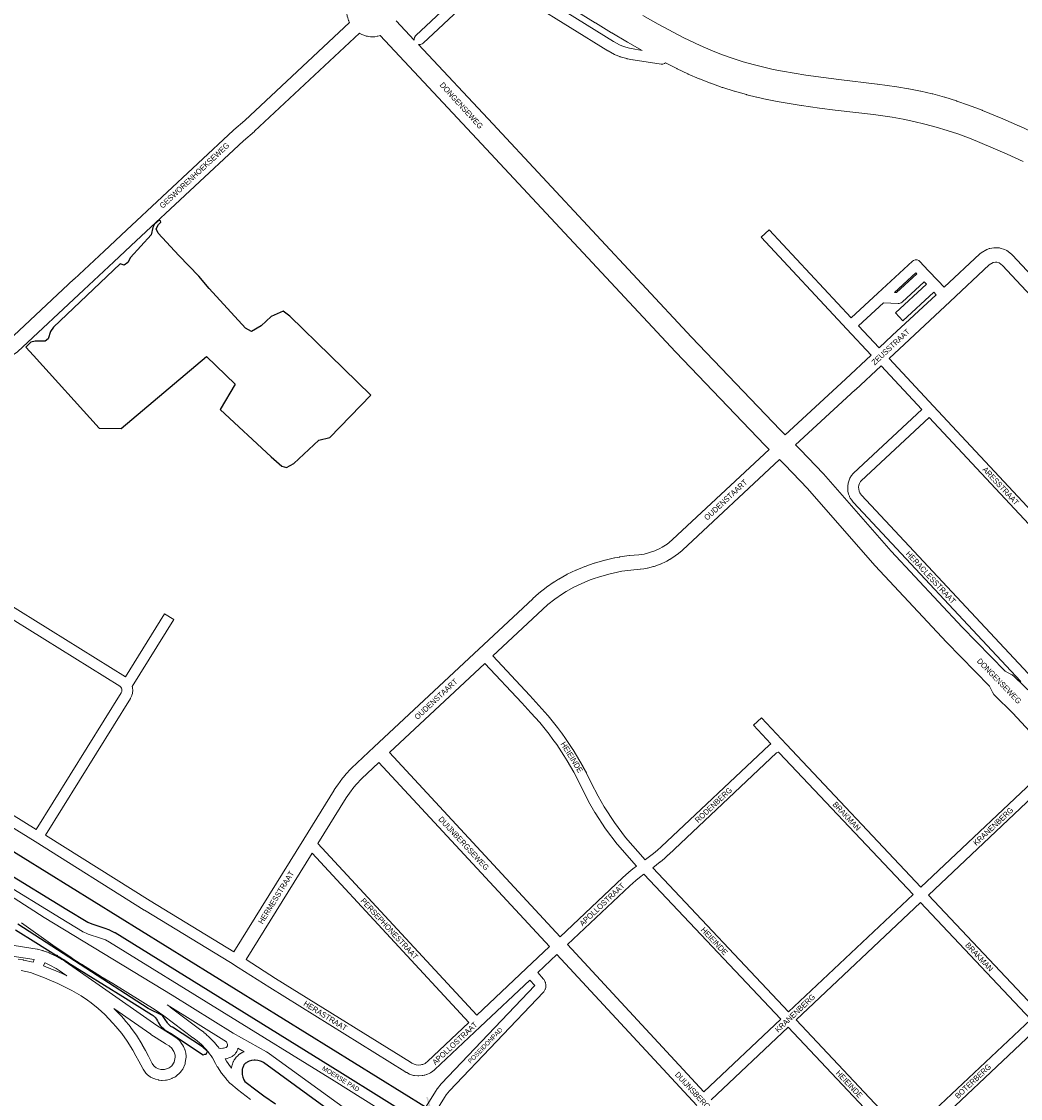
# Model space of a CAD drawing. Header units: metres. Extents: x 123817 to 142006, y 393105 to 406084.
# Tile 36 of 138: x 128655 to 130036, y 399972 to 401462. Entities that reach past the tile are written whole.
import ezdxf
from ezdxf.enums import TextEntityAlignment as Align

# ---------------------------------------------------------------- set-up
doc = ezdxf.new("R2010")
doc.units = ezdxf.units.M
doc.header["$MEASUREMENT"] = 0
doc.styles.add('Style-Arial', font='arial.ttf')

# ---------------------------------------------------------------- blocks, each defined once
blk = doc.blocks.new('gg0-viaduct_41')
at = {"linetype": 'Continuous', "lineweight": 0}
blk.add_hatch(color=7, dxfattribs=at).paths.add_polyline_path([(55.8, -16.9), (38.7, -3.7), (-38.7, -3.7), (-55.8, -16.9), (-58, -14), (-40, 0), (40, 0), (58, -14)])

msp = doc.modelspace()

# ---------------------------------------------------------------- linework, layer by layer
at = {"color": 1, "linetype": 'Continuous', "lineweight": 0, "flags": 128}
for points in [[(129513, 401422.3), (129492.8, 401433.7), (129492.7, 401433.8), (129492.6, 401433.8), (129470.9, 401446.5), (129470.7, 401446.6), (129448.3, 401460.3), (129448.1, 401460.4), (129231.4, 401595.2)], [(129108.2, 401460.7), (129107.8, 401461.5), (129107, 401463.4), (129106.8, 401463.9), (129105.7, 401467.3), (129105.1, 401469.9), (129104.6, 401473.4), (129104.5, 401475.5), (129104.6, 401476), (129104.5, 401476), (129104.6, 401479.6), (129104.9, 401482.2), (129105.7, 401485.7), (129106.3, 401487.7), (129106.5, 401488.2), (129107.8, 401491.5), (129109, 401493.9), (129111, 401496.9), (129111.9, 401498.2)], [(130058, 401307.1), (130035.1, 401317.5), (130034.9, 401317.6), (130011.9, 401327.6), (130011.6, 401327.7), (129983.8, 401339.3), (129983.4, 401339.4), (129964.5, 401346.6), (129964.2, 401346.7), (129948.2, 401352.3), (129947.7, 401352.5), (129931.6, 401357.5), (129931.1, 401357.7), (129914.8, 401362.2), (129914.2, 401362.3), (129898.3, 401366), (129897.8, 401366.1), (129881.9, 401369.2), (129881.6, 401369.3), (129881.4, 401369.3), (129865.3, 401371.9), (129865, 401372), (129838.3, 401375.7), (129838, 401375.7), (129785.1, 401381.9), (129763.9, 401384.7), (129739.5, 401388.2), (129707, 401393.6), (129694, 401396.1), (129681, 401399), (129668.2, 401402.2), (129652.8, 401406.5), (129637.6, 401411.4), (129622.6, 401416.7), (129607.8, 401422.5), (129593.1, 401428.9), (129570.4, 401439.5), (129535.2, 401458.4), (129513.8, 401470.4)], [(129172.7, 401463.3), (129197.7, 401436.5)], [(129688.7, 400870.2), (129682.9, 400875.7), (129682.4, 400876.2), (129559.3, 401004.9), (129559.2, 401005.1), (129284.3, 401300), (129150.7, 401442.9), (129149.1, 401442.3), (129147.1, 401441.8), (129146.5, 401441.8), (129143, 401441.3), (129141.1, 401441.1), (129139.3, 401441.1), (129137.8, 401441.2), (129137.3, 401441.2), (129133.8, 401441.6), (129133, 401441.8), (129131.2, 401442.2), (129127.8, 401443.2), (129125.4, 401444.2), (129122.2, 401445.8), (129121.9, 401446)], [(129710.7, 400890.6), (129703.8, 400897.2), (129581, 401025.6), (129306.2, 401320.5), (129306.2, 401320.5), (129203.5, 401430.4)], [(130040, 401268.5), (130017.7, 401278.7), (129995.1, 401288.5), (129967.9, 401299.8), (129949.7, 401306.7), (129934.7, 401311.7), (129919.4, 401316.3), (129903.9, 401320.4), (129888.9, 401324.1), (129873.9, 401327.3), (129858.8, 401330), (129832.7, 401333.6), (129780, 401339.7), (129779.8, 401339.8), (129758.2, 401342.6), (129758, 401342.6), (129733.1, 401346.2), (129732.8, 401346.3), (129699.8, 401351.7), (129699.7, 401351.8), (129699.5, 401351.8), (129685.7, 401354.4), (129685.2, 401354.5), (129671.5, 401357.5), (129671.1, 401357.6), (129657.5, 401361), (129657, 401361.2), (129640.8, 401365.7), (129640.3, 401365.9), (129624.3, 401371), (129623.8, 401371.2), (129607.9, 401376.8), (129607.5, 401377), (129592.2, 401383), (129591.7, 401383.2), (129576.6, 401389.6), (129576.2, 401389.8), (129561.3, 401396.8), (129560.7, 401397.1), (129545.2, 401405.1)], [(130111.2, 400468.9), (130108.5, 400471.7), (130053.1, 400531.2), (130052.6, 400531.7), (130027.6, 400556), (130024.6, 400558.2), (130024, 400558.5), (130014.9, 400563.3), (129955.6, 400624.3), (129857.1, 400729.6), (129763.7, 400836.3), (129763.3, 400836.7), (129732, 400869.6), (129731.8, 400869.8), (129725, 400876.6)], [(130085.3, 400440.9), (130080.2, 400446.9), (130025.2, 400505.9), (130000.5, 400529.9), (129999.4, 400531.1), (129997.4, 400534.1), (129993.4, 400542.4), (129934, 400603.5), (129933.8, 400603.7), (129835, 400709.3), (129834.7, 400709.6), (129741.4, 400816.3), (129710.4, 400848.7), (129703, 400856.2)]]:
    msp.add_lwpolyline(points, dxfattribs=at)
at = {"color": 9, "linetype": 'Continuous', "lineweight": 0, "flags": 128}
for points in [[(129197.7, 401436.5), (129197.5, 401437.7), (129198, 401440.2), (129199.3, 401442.5), (129199.9, 401443.1), (129291.4, 401529.4)], [(129316.6, 401532.3), (129473.4, 401434.6), (129481.6, 401430.1), (129487.3, 401427.7), (129495.5, 401425.4), (129502.8, 401423.9), (129513, 401422.3)], [(129301.5, 401518.3), (129210.2, 401432.2), (129208.8, 401431.2), (129206.3, 401430.3), (129203.7, 401430.3), (129203.5, 401430.4)], [(129545.2, 401405.1), (129544, 401404.1), (129541.5, 401403.2), (129539.1, 401403.2), (129500.4, 401409.1), (129500.2, 401409.1), (129500, 401409.1), (129492.2, 401410.7), (129491.6, 401410.9), (129482.7, 401413.4), (129481.9, 401413.7), (129475.5, 401416.4), (129474.8, 401416.8), (129466, 401421.6), (129465.8, 401421.7), (129465.6, 401421.8), (129309.3, 401519.2)], [(129829.8, 401000.5), (129796.2, 401036.5), (129677.5, 401163.7), (129688.4, 401174), (129802.1, 401052.2), (129839, 401086.4), (129839, 401086.4), (129839, 401086.4), (129886.7, 401130.7), (129888, 401131.7), (129890.5, 401132.6), (129893.1, 401132.6), (129895.5, 401131.7), (129897.2, 401130.3), (129908.7, 401118), (129908.7, 401118), (129908.7, 401118), (129922.3, 401103.5), (129930.6, 401094.6)], [(129864.6, 401087.3), (129862.1, 401087.4), (129891.4, 401114.6), (129892.6, 401113.3), (129864.6, 401087.3)], [(129919.6, 401084.3), (129916.4, 401087.7), (129873.6, 401048.1), (129863.4, 401059.1), (129906.2, 401098.7), (129902.8, 401102.3), (129872.4, 401074.1), (129871.1, 401073.1), (129868.6, 401072.2), (129866.9, 401072.1), (129846.8, 401073.2), (129812.3, 401041.2), (129840.8, 401010.8)], [(129854.4, 400996.2), (129916, 400930.2), (129916, 400930.2), (129916, 400930.2), (130168.5, 400659.5)], [(130036.9, 400548.8), (130036.1, 400549.5), (129805.1, 400796.9), (129804.9, 400797.2), (129804.8, 400797.4), (129802.8, 400799.8), (129802.3, 400800.5), (129801.2, 400802.3), (129800.8, 400802.9), (129799.9, 400804.8), (129799.6, 400805.4), (129798.8, 400807.4), (129798.8, 400807.5), (129798.5, 400808.4), (129797.6, 400812.5), (129797.4, 400813.9), (129797.2, 400818.1), (129797.2, 400818.4), (129797.4, 400819.5), (129797.3, 400819.5), (129798, 400823.7), (129798.3, 400825), (129799.7, 400829), (129799.7, 400829), (129800.3, 400830.3), (129802.5, 400833.9), (129803.1, 400834.8), (129804.4, 400836.4), (129804.5, 400836.5), (129805.1, 400837.2), (129899.9, 400925.4), (129843.4, 400985.9)], [(130046.7, 400560.1), (129816.3, 400807), (129814.8, 400808.9), (129814.1, 400810), (129813.4, 400811.2), (129813, 400812.3), (129812.4, 400815.2), (129812.3, 400817.9), (129812.7, 400820.6), (129813.6, 400823.2), (129815.1, 400825.8), (129815.7, 400826.6), (129910.1, 400914.5), (130159.3, 400647.4)], [(128520.1, 400710.5), (128790.3, 400542.6), (128791.4, 400541.8), (128792, 400541.1), (128792.8, 400539.8), (128793.1, 400539.1), (128793.3, 400538.1), (128793.4, 400537.1), (128793.3, 400536), (128793, 400535.1), (128792.1, 400533.3), (128674.9, 400344.3)], [(128528, 400723.2), (128798.2, 400555.4), (128852.3, 400642.7), (128865.1, 400634.7), (128807.7, 400542.3), (128808.1, 400540.9), (128808.2, 400539.7), (128808.4, 400537.3), (128808.4, 400536.9), (128808.4, 400536.1), (128808.1, 400533.7), (128807.9, 400532.5), (128807.2, 400530.2), (128807, 400529.7), (128806.7, 400528.9), (128805.3, 400526.2), (128805, 400525.6), (128687.7, 400336.4), (128832.2, 400245.7), (128948.2, 400175)], [(129306.2, 400584.5), (129357.4, 400529.9), (129357.4, 400529.8), (129370.1, 400516.1), (129370.1, 400516), (129382.6, 400502.1), (129382.7, 400501.9), (129382.9, 400501.8), (129395.9, 400485.4), (129396, 400485.3), (129401.5, 400478), (129401.7, 400477.8), (129407, 400470.3), (129407.1, 400470.1), (129417.2, 400454.9), (129417.4, 400454.7), (129422.2, 400446.9), (129422.3, 400446.7), (129431.4, 400430.8), (129431.5, 400430.6), (129435.8, 400422.5), (129435.9, 400422.3), (129442.5, 400409), (129451.9, 400390.4), (129460.4, 400375.5), (129474.5, 400353.8), (129490, 400333.1), (129517.3, 400302.5), (129517.5, 400302.7), (129528.6, 400311.2), (129533.9, 400315.6), (129539, 400320.2), (129689, 400461.5), (129689.8, 400462.1), (129691, 400463), (129666.9, 400488.6), (129677.8, 400498.8), (129712.7, 400461.7), (129898.5, 400264.6), (130085.3, 400440.9)], [(129399.4, 400196), (129485.7, 400277.5), (129485.9, 400277.6), (129494.3, 400285.1), (129494.5, 400285.2), (129500, 400289.8), (129500.2, 400290), (129505.1, 400293.6), (129478.6, 400323.4), (129478.5, 400323.5), (129478.2, 400323.8), (129462.4, 400345), (129462.1, 400345.4), (129447.7, 400367.5), (129447.5, 400367.9), (129438.7, 400383.2), (129438.6, 400383.5), (129429.1, 400402.3), (129429, 400402.3), (129422.5, 400415.6), (129418.3, 400423.4), (129409.3, 400439.1), (129404.7, 400446.7), (129394.7, 400461.7), (129389.5, 400469), (129384.1, 400476.1), (129371.3, 400492.3), (129359, 400505.9), (129346.4, 400519.6), (129295.3, 400574.2)], [(129715.4, 400091.9), (129527.5, 400291.4), (129537.9, 400299.4), (129538.1, 400299.6), (129543.6, 400304.2), (129543.7, 400304.3), (129549.1, 400309.1), (129549.2, 400309.2), (129698.9, 400450.2), (129700, 400451), (129701.1, 400451.2), (129701.3, 400451.2), (129701.6, 400451.1), (129701.7, 400451.1), (129702.5, 400450.6), (129887.6, 400254.3), (129715.4, 400091.9)], [(130095.1, 400429.5), (129908.8, 400253.6), (130061.4, 400091.7)], [(128674.9, 400344.3), (128585.3, 400399.5)], [(128577.5, 400386.8), (128673.4, 400327.6), (128824.3, 400232.9), (128824.4, 400232.9), (128943.3, 400160.4), (128954.3, 400153.5), (128997.8, 400125.7), (128997.9, 400125.6), (129184.6, 400009.6), (129186.7, 400008.2), (129186.9, 400008.1), (129187.3, 400007.9), (129191.3, 400005.9), (129192.6, 400005.4), (129196.8, 400004.1), (129197.7, 400003.9), (129198.1, 400003.9), (129202.6, 400003.4), (129203.9, 400003.4), (129208.4, 400003.7), (129209.2, 400003.8), (129209.4, 400003.8), (129211.6, 400004.3), (129212.2, 400004.4), (129214.4, 400005.1), (129215.3, 400005.4), (129219.4, 400007.3), (129220, 400007.6), (129220.3, 400007.8), (129222.1, 400008.9), (129222.9, 400009.5), (129225.8, 400011.8), (129226.2, 400012.2), (129289, 400071.4), (129357.5, 400135.9)], [(129384.8, 400182.3), (129352.7, 400152), (129284.2, 400087.5), (129064.5, 400324.7)], [(129056.3, 400311.5), (129273.3, 400077.2), (129216.1, 400023.3), (129213.8, 400021.4), (129212.7, 400020.7), (129209.5, 400019.3), (129208.2, 400018.9), (129206.8, 400018.6), (129203.6, 400018.4), (129200.4, 400018.7), (129197.5, 400019.6), (129194.4, 400021.1), (129192.5, 400022.3), (129192.5, 400022.3), (129192.5, 400022.3), (129005.8, 400138.3), (128965.2, 400164.4)], [(129409.6, 400185), (129495.9, 400266.5), (129504.1, 400273.7), (129509.4, 400278.1), (129515.3, 400282.5), (129704.5, 400081.7), (129598, 399981.3)], [(128608.8, 400272.1), (128685.9, 400222.7), (128862.8, 400115), (128862.9, 400114.9), (128947.2, 400062.5), (128993.2, 400036.6), (128993.2, 400036.6), (128993.2, 400036.6), (128996.8, 400034.5), (128996.9, 400034.5), (128997.5, 400034), (129104.3, 399956.3)], [(129878.2, 399919.1), (129725.7, 400081), (129897.9, 400243.3), (130050.4, 400081.4), (129878.2, 399919.1)], [(128971.3, 399970.6), (128953.1, 399984.6), (128953, 399984.7), (128952.9, 399984.8), (128943.8, 399992.2), (128942.9, 399993), (128938.2, 399998.3), (128938, 399998.5), (128937.8, 399998.7), (128931.5, 400006.7), (128931.2, 400007.2), (128925.5, 400015.7), (128925.3, 400016), (128922.7, 400020.4), (128922.6, 400020.6), (128918.5, 400028.3), (128916.7, 400031.1), (128914.7, 400033.9), (128912.7, 400036.6), (128909.2, 400040.5), (128903.4, 400046.6), (128900.5, 400049.2), (128897.4, 400051.8), (128891.7, 400056), (128891.6, 400056.1), (128851.4, 400086.6), (128839.3, 400094.7), (128780.6, 400131.2), (128764, 400141.1), (128763.9, 400141.2), (128737.3, 400157.8), (128737.2, 400157.9), (128724, 400166.4), (128723.9, 400166.5), (128698, 400184.1), (128697.8, 400184.2), (128654.3, 400215.2)], [(128644.4, 400184), (128675.9, 400178.8), (128676, 400178.8), (128676.6, 400178.6), (128683.7, 400176.8), (128683.9, 400176.7), (128684.3, 400176.6), (128688.7, 400175.1), (128689.1, 400175), (128692.9, 400173.5), (128693.3, 400173.3), (128700.3, 400170), (128700.8, 400169.8), (128709.8, 400164.9), (128709.9, 400164.8), (128710.1, 400164.6), (128714.5, 400161.9), (128714.8, 400161.7), (128762, 400129.1), (128762.1, 400129.1), (128841.7, 400073.3), (128861.3, 400060.6), (128866.5, 400057.6), (128867.2, 400057.1), (128869.1, 400055.6), (128869.7, 400055.2), (128872.3, 400052.8), (128872.9, 400052.2), (128874.4, 400050.4), (128874.6, 400050.3), (128874.9, 400049.8), (128876.9, 400047), (128877.2, 400046.5), (128878.5, 400044.2), (128879, 400043.2), (128880.5, 400039.6), (128880.6, 400039.4), (128880.9, 400038.4), (128881.7, 400034.6), (128881.8, 400033.7), (128882, 400031.5), (128882, 400030.8), (128882, 400030.8), (128882, 400028.6), (128881.9, 400027.5), (128881, 400021.5), (128880.6, 400020.1), (128880.6, 400020.1), (128879.3, 400016.6), (128879, 400015.8), (128878, 400013.7), (128877.4, 400012.9), (128875.4, 400009.8), (128874.9, 400009.3), (128874.9, 400009.2), (128873.3, 400007.4), (128872.6, 400006.6), (128869.9, 400004.2), (128869.3, 400003.8), (128867.3, 400002.2), (128866.6, 400001.8), (128866.2, 400001.6), (128863, 400000), (128862.3, 399999.7), (128860, 399998.8), (128858.9, 399998.5), (128854.9, 399997.6), (128854.6, 399997.6), (128853.7, 399997.5), (128849, 399997.2), (128847.9, 399997.2), (128845, 399997.5), (128844.4, 399997.6), (128843.8, 399997.7), (128839.7, 399998.8), (128838.7, 399999.1), (128836.8, 399999.9), (128836.2, 400000.2), (128833.4, 400001.7), (128833.1, 400001.8), (128832.5, 400002.2), (128828.6, 400005), (128827.3, 400006.2), (128825.9, 400007.8), (128825.8, 400007.9), (128825.4, 400008.5), (128822.6, 400012.6), (128822.1, 400013.4), (128816.9, 400023.6), (128812.7, 400031.3), (128808.4, 400039), (128800.8, 400051.5), (128793.3, 400061.8), (128785.1, 400071.8), (128780.9, 400076.5), (128769.6, 400088.1), (128760.4, 400096.5), (128750.6, 400104.4), (128745.7, 400108), (128736.8, 400114), (128724.1, 400121.4), (128711.1, 400128.2), (128704.5, 400131.3), (128692.7, 400136.4), (128686.1, 400139.1), (128672.9, 400144), (128672.9, 400144), (128672.8, 400144), (128666.9, 400146.2), (128653.9, 400149.1)], [(128670.8, 400160.6), (128672.1, 400164.2), (128641.7, 400169.2)], [(128649.8, 400165), (128656.7, 400163.8), (128657, 400163.7), (128670.7, 400160.7), (128670.8, 400160.6)], [(128717, 400141.9), (128706.4, 400149.3), (128702.4, 400151.8), (128693.8, 400156.5), (128687.1, 400159.6), (128686.5, 400159.9), (128684.9, 400155.5), (128691.4, 400153.1), (128691.7, 400153), (128698.4, 400150.3), (128698.6, 400150.2), (128710.6, 400145), (128710.7, 400144.9), (128717, 400141.9)], [(129368.4, 400146.2), (129395, 400171.3)], [(128929.5, 400041.4), (128928.5, 400041.5), (128927.6, 400041.7), (128926.9, 400042.6), (128926.7, 400043), (128924.3, 400046), (128924.2, 400046.2), (128924, 400046.4), (128920.3, 400050.5), (128920.1, 400050.8), (128914.1, 400057.1), (128913.7, 400057.5), (128910.5, 400060.4), (128910.2, 400060.6), (128906.8, 400063.5), (128906.5, 400063.7), (128900.6, 400068), (128860.3, 400098.6), (128860, 400098.9), (128855.8, 400101.7), (128938, 400050.6), (128939.4, 400046.9), (128939.5, 400046.3), (128939.5, 400045.6), (128939.3, 400045), (128939.1, 400044.4), (128938.8, 400043.9), (128938.4, 400043.4), (128937.9, 400043.1), (128937.5, 400042.8), (128933.7, 400041.6), (128932.7, 400041.5), (128929.5, 400041.4)], [(128848.8, 400012.2), (128847, 400012.4), (128844, 400013.1), (128842.9, 400013.6), (128840.8, 400014.7), (128838.1, 400016.7), (128837.5, 400017.3), (128835.2, 400020.7), (128830.2, 400030.5), (128830.2, 400030.6), (128825.9, 400038.5), (128825.8, 400038.7), (128821.4, 400046.5), (128821.2, 400046.7), (128813.5, 400059.5), (128813.1, 400060), (128805.3, 400070.8), (128805.1, 400071.2), (128796.6, 400081.4), (128796.6, 400081.5), (128796.4, 400081.7), (128792, 400086.7), (128791.8, 400086.9), (128782.1, 400096.8), (128833.2, 400061), (128833.4, 400060.8), (128853.3, 400048), (128853.5, 400047.8), (128858.5, 400044.8), (128859.8, 400043.9), (128861.8, 400042), (128862.9, 400040.8), (128864.4, 400038.7), (128865.3, 400037.2), (128866.3, 400034.6), (128866.9, 400031.9), (128867, 400030.5), (128867, 400029.2), (128866.3, 400024.6), (128865.4, 400022.2), (128864.8, 400020.9), (128863.2, 400018.7), (128862.2, 400017.5), (128860.1, 400015.6), (128858.9, 400014.7), (128856.7, 400013.6), (128855.2, 400013.1), (128852.3, 400012.4), (128848.8, 400012.2)], [(129952.1, 399819), (129872.4, 399903.4), (129872.4, 399903.4), (129872.4, 399903.4), (129714.7, 400070.7), (129608.2, 399970.3)], [(129962.7, 399829.5), (129888.5, 399908.2), (130060.7, 400070.5), (130103.7, 400024.9), (130103.7, 400024.9), (130103.7, 400024.9), (130142.3, 399984.2)], [(128944.9, 400014), (128944.9, 400014.2), (128945.1, 400015.2), (128945.5, 400017.4), (128945.8, 400018.4), (128947.3, 400022.6), (128947.3, 400022.6), (128947.7, 400023.5), (128948.8, 400025.5), (128949.4, 400026.6), (128950.4, 400027.9), (128950.7, 400028.2), (128951, 400028.6), (128954.1, 400031.7), (128954.8, 400032.4), (128956.5, 400033.7), (128957.1, 400034.1), (128958.9, 400035.3), (128959.2, 400035.4), (128959.8, 400035.8), (128962.2, 400036.8), (128953.9, 400041.5), (128953.6, 400040.4), (128953.6, 400040.3), (128952.9, 400038.5), (128952.3, 400037.3), (128951.3, 400035.7), (128950.6, 400034.7), (128950.6, 400034.6), (128949.3, 400033.1), (128948.3, 400032.2), (128946.8, 400031), (128945.9, 400030.3), (128945.7, 400030.2), (128944, 400029.3), (128942.6, 400028.7), (128937.7, 400027.2), (128936.8, 400026.9), (128936.7, 400026.9), (128936.3, 400026.9), (128938.1, 400023.8), (128943.5, 400015.7), (128944.9, 400014)], [(129005.8, 399964.5), (128989.5, 399975.8), (128980.4, 399982.5), (128963.4, 399995.6), (128962.1, 399997.8), (128960.7, 400001.5), (128959.8, 400005.4), (128959.5, 400009.1), (128959.8, 400012.5), (128960.1, 400013.7), (128961.3, 400017.1), (128961.8, 400018.1), (128962.1, 400018.5), (128964.4, 400020.9), (128965.5, 400021.6), (128966.5, 400022.3), (128969.5, 400023.7), (128972.6, 400024.6), (128976.3, 400025.2), (128977.7, 400025.2), (128981.3, 400024.8), (128984.8, 400023.9), (128986.2, 400023.3), (128989, 400021.7), (129094.6, 399944.8)]]:
    msp.add_lwpolyline(points, dxfattribs=at)
at = {"color": 40, "linetype": 'Continuous', "lineweight": 0, "flags": 128}
for points in [[(129108.2, 401460.7), (128963.2, 401325.3), (128948.2, 401312.3), (128947.9, 401312.1), (128799.6, 401173.5), (128799.5, 401173.5), (128768.6, 401144.4), (128727.1, 401105.8), (128727, 401105.8), (128635.9, 401020.4), (128633.5, 401019)], [(129121.9, 401446), (128976.7, 401310.6), (128976.5, 401310.3), (128961.4, 401297.3), (128813.2, 401158.9), (128782.3, 401129.9), (128782.3, 401129.8), (128740.7, 401091.2), (128648.8, 401005.1), (128647.2, 401003.9), (128639.1, 400999), (128638.9, 400998.9), (128635.7, 400997.7), (128634.7, 400997.7)], [(129930.6, 401094.6), (129980.1, 401140.8), (129981.8, 401142.1), (129989.8, 401146.8), (129989.9, 401146.9), (129993.1, 401148.1), (129994, 401148.2), (129994, 401148.2), (129994, 401148.2), (129999.3, 401149.2), (129999.3, 401149.2), (130001.7, 401149.3), (130005.8, 401149.1), (130007, 401149), (130008.2, 401148.7), (130014.2, 401146.9), (130016.3, 401146), (130017.1, 401145.4), (130023.9, 401140.5), (130025.3, 401139.2), (130216.2, 400934.6)], [(129854.4, 400996.2), (129938.7, 401074.8), (129938.7, 401074.8), (129938.7, 401074.8), (129993, 401125.4), (129998.5, 401128.7), (130001.7, 401129.3), (130003.5, 401129.2), (130006.7, 401128.2), (130011.3, 401124.9), (130206.7, 400915.5), (130316.4, 400797.6), (130168.5, 400659.5)], [(129840.8, 401010.8), (129858.8, 401027.7), (129919.6, 401084.3)], [(129829.8, 401000.5), (129794.1, 400967.2), (129710.7, 400890.6)], [(129843.4, 400985.9), (129807.8, 400952.6), (129807.7, 400952.5), (129725, 400876.6)], [(129688.7, 400870.2), (129555, 400745.6), (129550.3, 400741.5), (129547.3, 400739.3), (129540.7, 400735), (129537.5, 400733.3), (129530.5, 400730), (129523.2, 400727.4), (129515.7, 400725.4), (129512, 400724.7), (129508.3, 400724.2), (129495.5, 400723.2), (129494.9, 400723.2), (129482, 400721.4), (129481.6, 400721.3), (129481.5, 400721.3), (129475.1, 400720.1), (129474.7, 400720), (129461.9, 400717), (129461.4, 400716.9), (129446.8, 400712.7), (129446.5, 400712.6), (129440.3, 400710.6), (129440, 400710.5), (129433.9, 400708.3), (129433.5, 400708.2), (129421.6, 400703.3), (129421, 400703), (129409.4, 400697.4), (129408.8, 400697.1), (129397.5, 400690.7), (129397.5, 400690.7), (129397.1, 400690.5), (129391.7, 400687.1), (129391.3, 400686.8), (129380.7, 400679.5), (129380.2, 400679.1), (129370, 400671.1), (129369.6, 400670.7), (129361.7, 400663.8), (129361.5, 400663.6), (129287.1, 400593.9), (129287.1, 400593.9), (129287.1, 400593.9), (129142.4, 400458.5), (129110.8, 400429), (129110.4, 400428.5), (129102.7, 400420.4), (129102.4, 400420), (129102.4, 400420), (129098.8, 400415.7), (129098.5, 400415.3), (129091.8, 400406.3), (129091.4, 400405.8), (129086.9, 400399), (129086.8, 400398.7), (129044.8, 400331), (128948.2, 400175)], [(129306.2, 400584.5), (129375.1, 400648.9), (129382.6, 400655.5), (129392.3, 400663.2), (129402.5, 400670.2), (129407.6, 400673.4), (129418.4, 400679.5), (129429.4, 400684.9), (129440.9, 400689.6), (129446.6, 400691.6), (129452.5, 400693.5), (129466.7, 400697.6), (129479, 400700.5), (129485, 400701.6), (129497.4, 400703.3), (129510.1, 400704.3), (129510.7, 400704.4), (129515, 400704.9), (129515.3, 400705), (129515.4, 400705), (129519.7, 400705.8), (129520.3, 400705.9), (129528.7, 400708.1), (129529.6, 400708.4), (129537.7, 400711.3), (129538.5, 400711.6), (129546.3, 400715.3), (129547, 400715.6), (129550.7, 400717.7), (129550.9, 400717.8), (129551.3, 400718.1), (129558.5, 400722.8), (129559.1, 400723.2), (129562.6, 400725.8), (129563, 400726.1), (129568.2, 400730.5), (129568.5, 400730.8), (129703, 400856.2)], [(129399.4, 400196), (129163.4, 400450.7), (129295.3, 400574.2)], [(129064.5, 400324.7), (129103.7, 400388.1), (129108, 400394.6), (129114.3, 400403.1), (129117.6, 400406.9), (129124.7, 400414.6), (129148.8, 400437), (129384.8, 400182.3)], [(128965.2, 400164.4), (129056.3, 400311.5)], [(129598, 399981.3), (129489.3, 400098.9), (129409.6, 400185)], [(129588.5, 399962.2), (129395, 400171.3)]]:
    msp.add_lwpolyline(points, dxfattribs=at)
at = {"flags": 128}
msp.add_lwpolyline([(129021.2, 400845.2), (129031.1, 400850.6), (129065.6, 400883.2), (129080.7, 400886.5), (129137.5, 400945.4), (129081.6, 401000), (129025.7, 401054.6), (129016.6, 401061.7), (129000, 401053.9), (128985.9, 401041.1), (128972.6, 401033.3), (128964.5, 401038.2), (128914, 401093), (128899.6, 401109.9), (128872.2, 401138.7), (128843.7, 401169.3), (128840.7, 401175.2), (128843.9, 401181.5), (128847.2, 401184.7), (128846.9, 401186.4), (128844.7, 401187.2), (128838.2, 401182), (128836.2, 401177.3), (128833.8, 401167), (128805.2, 401135.8), (128801.7, 401129), (128796.6, 401125.3), (128791.1, 401127.2), (128698.5, 401039.4), (128694.5, 401033.6), (128691.3, 401023.1), (128687.1, 401020), (128680.3, 401019.8), (128673.5, 401020), (128667.4, 401018.4), (128665.2, 401016.5), (128660.3, 401011.9), (128671, 401000), (128761.7, 400899.6), (128792.2, 400899), (128910.5, 400999), (128950.1, 400960.4), (128929.4, 400925.6), (129000, 400860), (129014.6, 400846.9)], close=True, dxfattribs=at)
for points in [[(129213.4, 399959.9), (128296.1, 400528.2)], [(128629.8, 400287.3), (128717, 400233.8), (128746.2, 400216.1), (128751.6, 400213.8), (128768.3, 400208.2), (128768.4, 400208.2), (128768.5, 400208.2), (128776, 400205.5), (128776.8, 400205.1), (128783.3, 400201.9), (128783.7, 400201.7), (128783.9, 400201.6), (129094.6, 400009.1), (129094.6, 400009.1), (129094.6, 400009.1), (129152.2, 399973), (129174.6, 399959)], [(128646, 400205.5), (128674.1, 400188.1), (128674.1, 400188.1), (128703, 400170.1), (128703.2, 400170.3), (128703.4, 400170.3), (128703.6, 400170.3), (128703.8, 400170.1), (128703.8, 400169.9), (128703.7, 400169.7), (128705.9, 400168.3), (128706.1, 400168.3), (128706.3, 400168.2), (128706.4, 400168), (128706.4, 400168), (128708.8, 400166.5), (128709, 400166.5), (128709.2, 400166.4), (128709.3, 400166.2), (128709.3, 400166.2), (128711.4, 400165), (128711.6, 400165.1), (128711.8, 400165), (128711.9, 400164.8), (128711.9, 400164.6), (128711.9, 400164.6), (128713.3, 400163.9), (128713.5, 400163.9), (128713.7, 400163.8), (128713.8, 400163.7), (128713.8, 400163.5), (128713.8, 400163.5), (128715.8, 400162.2), (128716, 400162.3), (128716.2, 400162.3), (128716.4, 400162.2), (128716.5, 400162), (128716.5, 400161.8), (128716.5, 400161.8), (128718.3, 400160.8), (128718.5, 400160.8), (128718.7, 400160.6), (128718.7, 400160.4), (128794.6, 400113.3), (128834.4, 400088.5), (128835.4, 400087.8), (128836.4, 400087), (128837.4, 400086.2), (128838.3, 400085.3), (128839.1, 400084.5), (128839.8, 400083.6), (128841.1, 400081.7), (128842.6, 400079.4), (128844, 400077), (128846.4, 400073.3), (128848.2, 400071.1), (128850.2, 400069.2), (128852.3, 400067.4), (128854.6, 400065.7), (128860.5, 400062.7), (128905.9, 400032.7), (128907.9, 400033.2), (128909.9, 400033.5), (128909.7, 400033.6), (128911.5, 400037.2), (128911.8, 400037.1), (128911.8, 400037.1), (128904.8, 400043.8), (128863.2, 400070.6), (128862.1, 400071.3), (128861.2, 400071.9), (128860.3, 400072.7), (128859.4, 400073.3), (128857.7, 400074.9), (128856.9, 400075.9), (128856.2, 400076.7), (128853, 400081.5), (128849.7, 400086.8), (128829.8, 400096.7), (128649.4, 400213.1)], [(129094.6, 399944.8), (128989, 400021.7), (128986.2, 400023.3), (128984.8, 400023.9), (128981.3, 400024.8), (128977.7, 400025.2), (128976.3, 400025.2), (128972.6, 400024.6), (128969.5, 400023.7), (128966.5, 400022.3), (128965.5, 400021.6), (128964.4, 400020.9), (128962.1, 400018.5), (128961.8, 400018.1), (128961.3, 400017.1), (128960.1, 400013.7), (128959.8, 400012.5), (128959.5, 400009.1), (128959.8, 400005.4), (128960.7, 400001.5), (128962.1, 399997.8), (128963.4, 399995.6), (128980.4, 399982.5), (128989.5, 399975.8), (129005.8, 399964.5)]]:
    msp.add_lwpolyline(points, dxfattribs=at)
at = {"color": 191, "linetype": 'Continuous', "lineweight": 0, "flags": 128}
for points in [[(128629.8, 400287.3), (128717, 400233.8), (128746.2, 400216.1), (128751.6, 400213.8), (128768.3, 400208.2), (128768.5, 400208.2), (128776, 400205.5), (128776.8, 400205.1), (128783.3, 400201.9), (128783.7, 400201.7), (128783.9, 400201.6), (129094.6, 400009.1), (129094.6, 400009.1), (129174.6, 399959)], [(129046, 399794), (129048.7, 399797.1), (129050, 399799), (129055.9, 399808.4), (129056.5, 399809.3), (129056.6, 399809.4), (129167.9, 399938), (129168.6, 399938.7), (129169.5, 399939.4), (129166.7, 399946.2), (129166.3, 399946.5), (129086.7, 399996.4), (128776.3, 400188.6), (128770.5, 400191.5), (128763.5, 400194), (128746.5, 400199.6), (128745.9, 400199.9), (128739.7, 400202.6), (128739, 400202.9), (128738.8, 400203), (128709.2, 400221), (128709.1, 400221), (128621.6, 400274.7)], [(129368.4, 400146.2), (129376.6, 400137.2), (129376.8, 400137), (129377.9, 400135.2), (129378.9, 400133.1), (129379.1, 400132.6), (129379.4, 400131.3), (129379.6, 400130.1), (129379.7, 400128.8), (129379.7, 400128.2), (129379.5, 400125.8), (129379.1, 400123.9), (129378.9, 400123.4), (129377.9, 400121.3), (129376.8, 400119.5), (129376.5, 400119.2), (129246.4, 399982.9), (129241.9, 399977.1), (129239.6, 399973.6), (129211.7, 399928.7)], [(129198.8, 399936.5), (129226.9, 399981.6), (129227, 399981.8), (129229.5, 399985.6), (129229.9, 399986.1), (129234.8, 399992.4), (129234.9, 399992.6), (129235.3, 399993), (129364.5, 400128.3), (129357.5, 400135.9)]]:
    msp.add_lwpolyline(points, dxfattribs=at)

# ---------------------------------------------------------------- block references
at = {"color": 7, "linetype": 'Continuous', "lineweight": 0, "xscale": 0.4415027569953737, "yscale": 0.6479474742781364, "zscale": 0.4415027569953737, "rotation": 238.4141024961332}
msp.add_blockref('gg0-viaduct_41', (129210.6, 399947.6), dxfattribs=at)

# ---------------------------------------------------------------- texts
at = {"color": 8, "style": 'Style-Arial', "width": 0.909091}
for s, rotation, p in [('DONGENSEWEG', 312.3355, (129263, 401346)), ('GESWORENHOEKSEWEG', 43.0161, (128893.6, 401249.3)), ('ZEUSSTRAAT', 42.9869, (129856.6, 401012)), ('ARESSTRAAT', 313.0127, (130008.9, 400819.6)), ('OUDENSTAART', 42.9955, (129628.4, 400800.4)), ('HERACLESSTRAAT', 313.0052, (129912.2, 400693.1)), ('DONGENSEWEG', 314.1219, (130006.8, 400549.7)), ('OUDENSTAART', 43.1108, (129227.7, 400524.6)), ('HEIEINDE', 301.8574, (129415.6, 400444.3)), ('RODENBERG', 43.2971, (129611.6, 400378.2)), ('BRAKMAN', 313.2906, (129795.8, 400362.7)), ('KRANENBERG', 43.3506, (129998.5, 400348.6)), ('DUIJNBERGSEWEG', 312.8299, (129266.2, 400325.1)), ('HERMESSTRAAT', 58.226, (129006.6, 400250.3)), ('APOLLOSTRAAT', 43.3345, (129457.4, 400240.5)), ('PERSEPHONESTRAAT', 312.817, (129163.3, 400207)), ('HEIEINDE', 313.3462, (129612.7, 400189.9)), ('BRAKMAN', 313.2949, (129979.2, 400168)), ('KRANENBERG', 43.3032, (129724.4, 400090.1)), ('HERASTRAAT', 328.1398, (129074.8, 400086.6)), ('APOLLOSTRAAT', 43.2972, (129253.7, 400048.4)), ('HEIEINDE', 313.2893, (129799.4, 399991.8)), ('BOTERBERG', 43.2895, (129970.5, 399995.9)), ('DUIJNSBERGSEWEG', 312.7509, (129595.6, 399969.3))]:
    msp.add_text(s, height=7.7, rotation=rotation, dxfattribs=at).set_placement(p, align=Align.MIDDLE_CENTER)
at = {"color": 8, "style": 'Style-Arial'}
for s, rotation, p in [('POSEIDONPAD', 46.2682, (129295.7, 400045.5)), ('MOERSE PAD', 328.1756, (129096.1, 399999.4))]:
    msp.add_text(s, height=6.3, rotation=rotation, dxfattribs=at).set_placement(p, align=Align.MIDDLE_CENTER)

doc.saveas('drawing.dxf')
